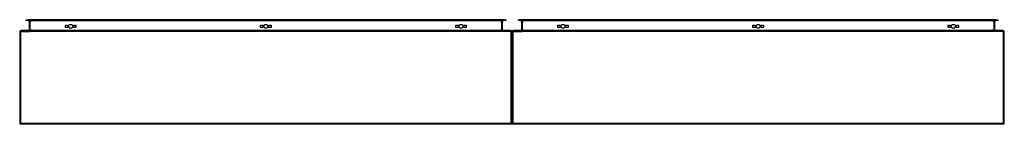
# Model space of a CAD drawing. Header units: inches. Extents: x 57.2 to 141.2, y 46.2 to 55.1.
import ezdxf

# ---------------------------------------------------------------- set-up
doc = ezdxf.new("R2010")
doc.units = ezdxf.units.IN
doc.header["$MEASUREMENT"] = 0
doc.layers.add('Visible Edges(ANSI)', color=7, linetype='Continuous', lineweight=25)
doc.layers.add('Visible Tangent Edges(ANSI)', color=7, linetype='Continuous', lineweight=25)

msp = doc.modelspace()

# ---------------------------------------------------------------- linework, layer by layer
at = {"layer": 'Visible Edges(ANSI)'}
for p, q in [((57.75, 55.133), (57.947, 55.133)), ((57.75, 55.133), (57.75, 55.065)), ((57.947, 55.065), (57.75, 55.065)), ((98.529, 55.133), (57.947, 55.133)), ((57.947, 55.065), (98.529, 55.065)), ((58.036, 55.034), (58.036, 54.247)), ((61.143, 54.479), (61.143, 54.666)), ((61.143, 54.666), (61.33, 54.666)), ((61.33, 54.666), (61.33, 54.479)), ((61.843, 54.479), (61.843, 54.666)), ((61.843, 54.666), (62.03, 54.666)), ((62.03, 54.666), (62.03, 54.479)), ((77.794, 54.479), (77.794, 54.666)), ((77.794, 54.666), (77.981, 54.666)), ((77.981, 54.666), (77.981, 54.479)), ((78.494, 54.479), (78.494, 54.666)), ((78.494, 54.666), (78.681, 54.666)), ((78.681, 54.666), (78.681, 54.479)), ((94.446, 54.479), (94.446, 54.666)), ((94.446, 54.666), (94.633, 54.666)), ((94.633, 54.666), (94.633, 54.479)), ((95.146, 54.479), (95.146, 54.666)), ((95.146, 54.666), (95.333, 54.666)), ((95.333, 54.666), (95.333, 54.479)), ((98.44, 54.247), (98.44, 55.034)), ((98.529, 55.133), (98.726, 55.133)), ((98.726, 55.065), (98.529, 55.065)), ((98.726, 55.065), (98.726, 55.133)), ((99.75, 55.133), (99.947, 55.133)), ((99.75, 55.133), (99.75, 55.065)), ((99.947, 55.065), (99.75, 55.065)), ((140.529, 55.133), (99.947, 55.133)), ((99.947, 55.065), (140.529, 55.065)), ((100.036, 55.034), (100.036, 54.247)), ((103.143, 54.479), (103.143, 54.666)), ((103.143, 54.666), (103.33, 54.666)), ((103.33, 54.666), (103.33, 54.479)), ((103.843, 54.479), (103.843, 54.666)), ((103.843, 54.666), (104.03, 54.666)), ((104.03, 54.666), (104.03, 54.479)), ((119.794, 54.479), (119.794, 54.666)), ((119.794, 54.666), (119.981, 54.666)), ((119.981, 54.666), (119.981, 54.479)), ((120.494, 54.479), (120.494, 54.666)), ((120.494, 54.666), (120.681, 54.666)), ((120.681, 54.666), (120.681, 54.479)), ((136.446, 54.479), (136.446, 54.666)), ((136.446, 54.666), (136.633, 54.666)), ((136.633, 54.666), (136.633, 54.479)), ((137.146, 54.479), (137.146, 54.666)), ((137.146, 54.666), (137.333, 54.666)), ((137.333, 54.666), (137.333, 54.479)), ((140.44, 54.247), (140.44, 55.034)), ((140.529, 55.133), (140.726, 55.133)), ((140.726, 55.065), (140.529, 55.065)), ((140.726, 55.065), (140.726, 55.133)), ((57.238, 54.117), (57.238, 46.315)), ((99.139, 54.216), (57.337, 54.216)), ((61.33, 54.479), (61.143, 54.479)), ((62.03, 54.479), (61.843, 54.479)), ((77.981, 54.479), (77.794, 54.479)), ((78.681, 54.479), (78.494, 54.479)), ((94.633, 54.479), (94.446, 54.479)), ((95.333, 54.479), (95.146, 54.479)), ((99.238, 46.315), (99.238, 54.117)), ((99.238, 54.117), (99.238, 46.315)), ((141.139, 54.216), (99.337, 54.216)), ((103.33, 54.479), (103.143, 54.479)), ((104.03, 54.479), (103.843, 54.479)), ((119.981, 54.479), (119.794, 54.479)), ((120.681, 54.479), (120.494, 54.479)), ((136.633, 54.479), (136.446, 54.479)), ((137.333, 54.479), (137.146, 54.479)), ((141.238, 46.315), (141.238, 54.117)), ((99.139, 46.216), (57.337, 46.216)), ((141.139, 46.216), (99.337, 46.216))]:
    msp.add_line(p, q, dxfattribs=at)
for centre in [(61.586, 54.572), (78.238, 54.572), (94.889, 54.572), (103.586, 54.572), (120.238, 54.572), (136.889, 54.572)]:
    msp.add_circle(centre, 0.165, dxfattribs=at)
for centre, radius, start, end in [((58.005, 55.034), 0.031, 0, 90), ((98.471, 55.034), 0.031, 90, 180), ((100.005, 55.034), 0.031, 0, 90), ((140.471, 55.034), 0.031, 90, 180), ((57.337, 54.117), 0.099, 90, 180), ((58.005, 54.247), 0.031, 270, 0), ((98.471, 54.247), 0.031, 180, 270), ((99.139, 54.117), 0.099, 0, 90), ((99.337, 54.117), 0.099, 90, 180), ((100.005, 54.247), 0.031, 270, 0), ((140.471, 54.247), 0.031, 180, 270), ((141.139, 54.117), 0.099, 0, 90), ((57.337, 46.315), 0.099, 180, 270), ((99.139, 46.315), 0.099, 270, 0), ((99.337, 46.315), 0.099, 180, 270), ((141.139, 46.315), 0.099, 270, 0)]:
    msp.add_arc(centre, radius, start, end, dxfattribs=at)
at = {"layer": 'Visible Tangent Edges(ANSI)'}
for p, q in [((57.947, 55.065), (57.947, 55.133)), ((58.135, 55.034), (58.036, 55.034)), ((58.135, 55.065), (58.135, 55.034)), ((58.135, 54.247), (58.135, 55.034)), ((58.135, 55.034), (58.236, 55.034)), ((98.24, 55.034), (58.236, 55.034)), ((98.24, 55.034), (98.341, 55.034)), ((98.341, 55.065), (98.341, 55.034)), ((98.44, 55.034), (98.341, 55.034)), ((98.341, 55.034), (98.341, 54.247)), ((98.529, 55.133), (98.529, 55.065)), ((99.947, 55.065), (99.947, 55.133)), ((100.135, 55.034), (100.036, 55.034)), ((100.135, 55.065), (100.135, 55.034)), ((100.135, 54.247), (100.135, 55.034)), ((100.135, 55.034), (100.236, 55.034)), ((140.24, 55.034), (100.236, 55.034)), ((140.24, 55.034), (140.341, 55.034)), ((140.341, 55.065), (140.341, 55.034)), ((140.44, 55.034), (140.341, 55.034)), ((140.341, 55.034), (140.341, 54.247)), ((140.529, 55.133), (140.529, 55.065)), ((57.337, 54.117), (57.238, 54.117)), ((57.337, 54.117), (57.337, 54.216)), ((57.337, 46.315), (57.337, 54.117)), ((57.337, 54.117), (58.104, 54.117)), ((58.036, 54.247), (58.135, 54.247)), ((99.139, 54.117), (58.104, 54.117)), ((58.135, 54.247), (58.135, 54.216)), ((58.236, 54.247), (58.135, 54.247)), ((58.236, 54.247), (98.24, 54.247)), ((98.341, 54.247), (98.24, 54.247)), ((98.341, 54.247), (98.341, 54.216)), ((98.341, 54.247), (98.44, 54.247)), ((99.139, 54.216), (99.139, 54.117)), ((99.238, 54.117), (99.139, 54.117)), ((99.139, 54.117), (99.139, 46.315)), ((99.337, 54.117), (99.238, 54.117)), ((99.337, 54.117), (99.337, 54.216)), ((99.337, 46.315), (99.337, 54.117)), ((99.337, 54.117), (100.104, 54.117)), ((100.036, 54.247), (100.135, 54.247)), ((141.139, 54.117), (100.104, 54.117)), ((100.135, 54.247), (100.135, 54.216)), ((100.236, 54.247), (100.135, 54.247)), ((100.236, 54.247), (140.24, 54.247)), ((140.341, 54.247), (140.24, 54.247)), ((140.341, 54.247), (140.341, 54.216)), ((140.341, 54.247), (140.44, 54.247)), ((141.139, 54.216), (141.139, 54.117)), ((141.238, 54.117), (141.139, 54.117)), ((141.139, 54.117), (141.139, 46.315)), ((57.238, 46.315), (57.337, 46.315)), ((57.337, 46.216), (57.337, 46.315)), ((57.337, 46.315), (99.139, 46.315)), ((99.139, 46.315), (99.238, 46.315)), ((99.139, 46.315), (99.139, 46.216)), ((99.238, 46.315), (99.337, 46.315)), ((99.337, 46.216), (99.337, 46.315)), ((99.337, 46.315), (141.139, 46.315)), ((141.139, 46.315), (141.238, 46.315)), ((141.139, 46.315), (141.139, 46.216))]:
    msp.add_line(p, q, dxfattribs=at)

doc.saveas('drawing.dxf')
